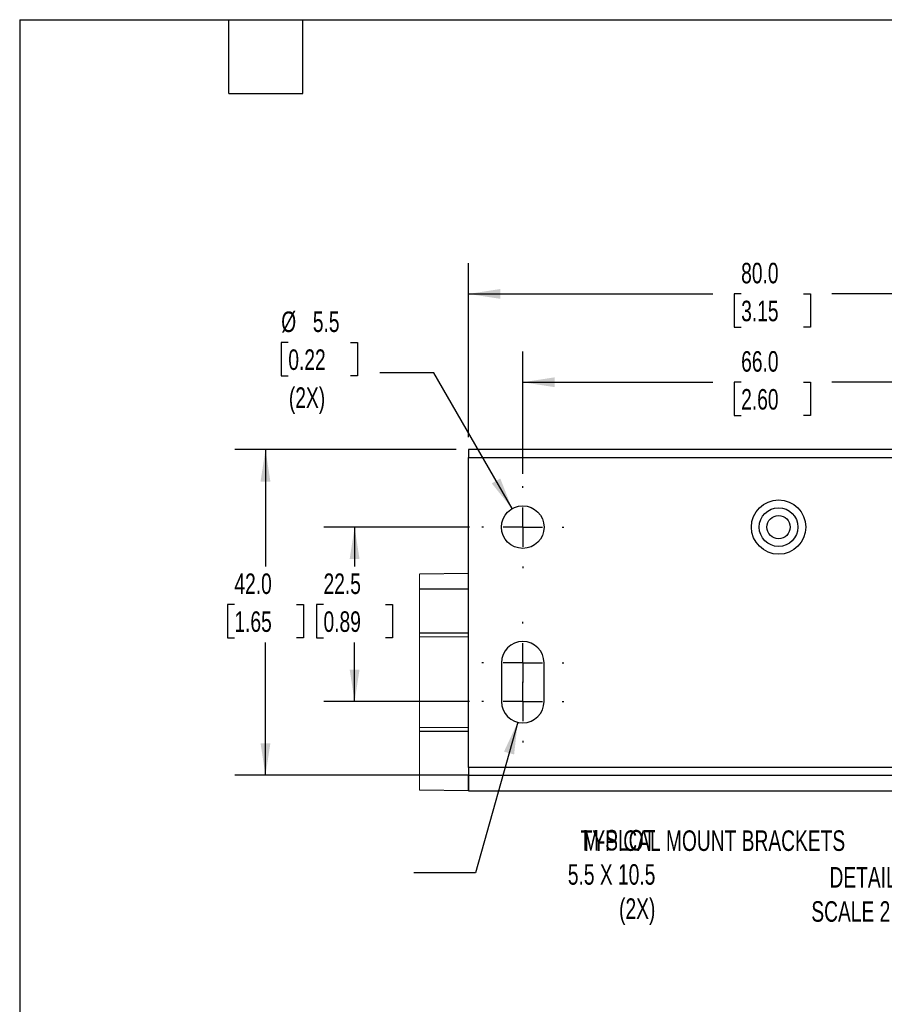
# Model space of a CAD drawing. Header units: millimetres. Extents: x 16 to 683, y 16 to 524.
# Tile 6 of 14: x 16 to 239, y 270 to 524. Entities that reach past the tile are written whole.
import ezdxf

# ---------------------------------------------------------------- set-up
doc = ezdxf.new("R2010")
doc.units = ezdxf.units.MM
doc.header["$LTSCALE"] = 2.5
doc.linetypes.add('CENTERX2', pattern=[20.32, 12.7, -2.54, 2.54, -2.54])
doc.layers.add('CENTER', color=40, linetype='CENTERX2')
doc.layers.add('DIMENSIONS', color=140, linetype='Continuous', lineweight=25)
doc.layers.add('TEXT', color=140, linetype='Continuous', lineweight=25)
doc.styles.add('SLDTEXTSTYLE0', font='TXT', dxfattribs={"width": 0.7})
doc.dimstyles.new('SLDDIMSTYLE2', dxfattribs={"dimtxt": 0.18, "dimasz": 8.255, "dimexe": 0, "dimexo": 0.0625, "dimgap": 0, "dimtad": 0, "dimtih": 1, "dimtoh": 1, "dimdec": 0, "dimrnd": 1e-09, "dimzin": 0, "dimdsep": 46, "dimtxsty": 'Standard', "dimsah": 1, "dimcen": 0.09, "dimadec": 0, "dimazin": 0, "dimtfac": 8.255, "dimtdec": 0, "dimtofl": 0, "dimtmove": 0, "dimatfit": 3, "dimfxl": 0, "dimfrac": 2, "dimtolj": 1, "dimtzin": 0, "dimarcsym": 0})
doc.dimstyles.new('SLDDIMSTYLE5', dxfattribs={"dimtxt": 5.39502, "dimasz": 8.255, "dimexe": 0, "dimexo": 0.0625, "dimgap": 1.348755, "dimtad": 0, "dimtih": 1, "dimtoh": 1, "dimlfac": 0.5, "dimrnd": 1e-09, "dimzin": 4, "dimdsep": 46, "dimtxsty": 'SLDTEXTSTYLE0', "dimsah": 1, "dimcen": 0.09, "dimadec": 0, "dimazin": 1, "dimtfac": 1, "dimtofl": 0, "dimtmove": 0, "dimatfit": 3, "dimfxl": 0, "dimfrac": 2, "dimtolj": 1, "dimtzin": 12, "dimarcsym": 0})
doc.dimstyles.new('SLDDIMSTYLE6', dxfattribs={"dimtxt": 5.39502, "dimasz": 8.255, "dimexe": 0, "dimexo": 0.0625, "dimgap": 1.348755, "dimtad": 0, "dimtih": 1, "dimtoh": 1, "dimlfac": 0.5, "dimrnd": 1e-09, "dimzin": 12, "dimdsep": 46, "dimtxsty": 'SLDTEXTSTYLE0', "dimsah": 1, "dimcen": 0.09, "dimadec": 0, "dimazin": 3, "dimtfac": 1, "dimtofl": 0, "dimtmove": 0, "dimatfit": 3, "dimfxl": 0, "dimfrac": 2, "dimtolj": 1, "dimtzin": 12, "dimarcsym": 0})
doc.dimstyles.new('SLDDIMSTYLE7', dxfattribs={"dimtxt": 5.39502, "dimasz": 8.255, "dimexe": 0, "dimexo": 0.0625, "dimgap": 1.348755, "dimtad": 0, "dimtih": 1, "dimtoh": 1, "dimlfac": 0.5, "dimrnd": 1e-09, "dimzin": 12, "dimdsep": 46, "dimtxsty": 'SLDTEXTSTYLE0', "dimsah": 1, "dimcen": 0, "dimadec": 0, "dimazin": 3, "dimtfac": 1, "dimtofl": 0, "dimtmove": 0, "dimatfit": 3, "dimfxl": 0, "dimfrac": 2, "dimtolj": 1, "dimtzin": 12, "dimarcsym": 0})

# ---------------------------------------------------------------- blocks, each defined once
blk = doc.blocks.new('_D_7')
at = {"layer": 'DIMENSIONS'}
for p, q in [((145.64, 406.73), (145.64, 438.28)), ((277.64, 406.73), (277.64, 438.28)), ((145.64, 430.35), (194.68, 430.35)), ((201.99, 430.35), (200.18, 430.35)), ((200.18, 430.35), (200.18, 421.77)), ((218.03, 430.35), (219.84, 430.35)), ((219.84, 430.35), (219.84, 421.77)), ((277.64, 430.35), (225.34, 430.35)), ((200.18, 421.77), (201.99, 421.77)), ((219.84, 421.77), (218.03, 421.77))]:
    blk.add_line(p, q, dxfattribs=at)
for points in [[(145.64, 430.35), (153.9, 429.08), (153.9, 431.62)], [(277.64, 430.35), (269.39, 431.62), (269.39, 429.08)]]:
    blk.add_solid(points, dxfattribs=at)
at = {"layer": 'DIMENSIONS', "char_height": 5.292, "attachment_point": 1, "style": 'SLDTEXTSTYLE0'}
for s, insert in [('66.0', (201.99, 438.37)), ('2.60', (201.99, 428.59))]:
    blk.add_mtext(s, dxfattribs=dict(at, insert=insert))
blk = doc.blocks.new('_D_8')
at = {"layer": 'DIMENSIONS'}
for p, q in [((131.64, 416.15), (131.64, 461.07)), ((291.64, 416.15), (291.64, 461.07)), ((131.64, 453.13), (194.68, 453.13)), ((201.99, 453.13), (200.18, 453.13)), ((200.18, 453.13), (200.18, 444.56)), ((218.03, 453.13), (219.84, 453.13)), ((219.84, 453.13), (219.84, 444.56)), ((291.64, 453.13), (225.34, 453.13)), ((200.18, 444.56), (201.99, 444.56)), ((219.84, 444.56), (218.03, 444.56))]:
    blk.add_line(p, q, dxfattribs=at)
for points in [[(131.64, 453.13), (139.9, 451.86), (139.9, 454.4)], [(291.64, 453.13), (283.39, 454.4), (283.39, 451.86)]]:
    blk.add_solid(points, dxfattribs=at)
at = {"layer": 'DIMENSIONS', "char_height": 5.292, "attachment_point": 1, "style": 'SLDTEXTSTYLE0'}
for s, insert in [('80.0', (201.99, 461.16)), ('3.15', (201.99, 451.38))]:
    blk.add_mtext(s, dxfattribs=dict(at, insert=insert))
blk = doc.blocks.new('_D_9')
at = {"layer": 'DIMENSIONS'}
for p, q in [((131.89, 392.98), (94.33, 392.98)), ((102.27, 392.98), (102.27, 382.78)), ((94.25, 373), (92.44, 373)), ((92.44, 373), (92.44, 364.42)), ((110.28, 373), (112.09, 373)), ((112.09, 373), (112.09, 364.42)), ((92.44, 364.42), (94.25, 364.42)), ((112.09, 364.42), (110.28, 364.42)), ((102.27, 347.98), (102.27, 363.21)), ((131.89, 347.98), (94.33, 347.98))]:
    blk.add_line(p, q, dxfattribs=at)
for points in [[(102.27, 392.98), (101, 384.72), (103.54, 384.72)], [(102.27, 347.98), (103.54, 356.23), (101, 356.23)]]:
    blk.add_solid(points, dxfattribs=at)
at = {"layer": 'DIMENSIONS', "char_height": 5.292, "attachment_point": 1, "style": 'SLDTEXTSTYLE0'}
for s, insert in [('22.5', (94.25, 381.02)), ('0.89', (94.25, 371.24))]:
    blk.add_mtext(s, dxfattribs=dict(at, insert=insert))
blk = doc.blocks.new('_D_10')
at = {"layer": 'DIMENSIONS'}
for p, q in [((128.47, 412.98), (71.34, 412.98)), ((79.28, 412.98), (79.28, 382.78)), ((71.26, 373), (69.45, 373)), ((69.45, 373), (69.45, 364.42)), ((87.29, 373), (89.1, 373)), ((89.1, 373), (89.1, 364.42)), ((69.45, 364.42), (71.26, 364.42)), ((89.1, 364.42), (87.29, 364.42)), ((79.28, 328.98), (79.28, 363.21)), ((128.47, 328.98), (71.34, 328.98))]:
    blk.add_line(p, q, dxfattribs=at)
for points in [[(79.28, 412.98), (78.01, 404.72), (80.55, 404.72)], [(79.28, 328.98), (80.55, 337.23), (78.01, 337.23)]]:
    blk.add_solid(points, dxfattribs=at)
at = {"layer": 'DIMENSIONS', "char_height": 5.292, "attachment_point": 1, "style": 'SLDTEXTSTYLE0'}
for s, insert in [('42.0', (71.26, 381.02)), ('1.65', (71.26, 371.24))]:
    blk.add_mtext(s, dxfattribs=dict(at, insert=insert))
blk = doc.blocks.new('_D_11')
at = {"layer": 'DIMENSIONS'}
for p, q in [((85.17, 440.57), (83.36, 440.57)), ((83.36, 440.57), (83.36, 432)), ((101.2, 440.57), (103.01, 440.57)), ((103.01, 440.57), (103.01, 432)), ((83.36, 432), (85.17, 432)), ((103.01, 432), (101.2, 432)), ((122.69, 432.74), (108.8, 432.74)), ((142.89, 397.74), (122.69, 432.74))]:
    blk.add_line(p, q, dxfattribs=at)
blk.add_solid([(142.89, 397.74), (139.86, 405.52), (137.66, 404.25)], dxfattribs=at)
at = {"layer": 'DIMENSIONS', "char_height": 5.292, "attachment_point": 1, "style": 'SLDTEXTSTYLE0'}
for s, insert in [('%%c', (83.34, 448.6)), ('5.5', (91.49, 448.6)), ('0.22', (85.17, 438.82)), ('(2X)', (85.32, 429.03))]:
    blk.add_mtext(s, dxfattribs=dict(at, insert=insert))
blk = doc.blocks.new('SW_CENTERMARKSYMBOL_3')
at = {"layer": 'CENTER', "color": 0}
for p, q in [((0, 10.16), (0, 10.58)), ((0, 0), (0, 5.08)), ((-10.16, 0), (-10.58, 0)), ((0, 0), (-5.08, 0)), ((0, 0), (0, -5.08)), ((0, 0), (5.08, 0)), ((10.16, 0), (10.58, 0)), ((0, -10.16), (0, -10.58))]:
    blk.add_line(p, q, dxfattribs=at)
blk = doc.blocks.new('SW_CENTERMARKSYMBOL_4')
at = {"layer": 'CENTER', "color": 0}
for p, q in [((0, 10.16), (0, 10.58)), ((0, 0), (0, 5.08)), ((-10.16, 0), (-10.58, 0)), ((0, 0), (-5.08, 0)), ((0, 0), (0, -5.08)), ((0, 0), (5.08, 0)), ((10.16, 0), (10.58, 0)), ((0, -10.16), (0, -10.58))]:
    blk.add_line(p, q, dxfattribs=at)
blk = doc.blocks.new('SW_CENTERMARKSYMBOL_5')
at = {"layer": 'CENTER', "color": 0}
for p, q in [((0, 10.16), (0, 10.58)), ((0, 0), (0, 5.08)), ((-10.16, 0), (-10.58, 0)), ((0, 0), (-5.08, 0)), ((0, 0), (0, -5.08)), ((0, 0), (5.08, 0)), ((10.16, 0), (10.58, 0)), ((0, -10.16), (0, -10.58))]:
    blk.add_line(p, q, dxfattribs=at)

msp = doc.modelspace()

# ---------------------------------------------------------------- linework, layer by layer
for p, q in [((291.64, 412.977), (131.64, 412.977)), ((131.64, 412.977), (131.64, 410.977)), ((131.64, 410.977), (291.64, 410.977)), ((131.64, 330.977), (131.64, 410.977)), ((131.64, 380.977), (118.999, 380.867)), ((131.64, 376.977), (118.999, 376.977)), ((118.999, 365.677), (131.64, 365.677)), ((118.999, 364.787), (131.64, 364.677)), ((140.14, 357.977), (140.14, 347.977)), ((151.14, 347.977), (151.14, 357.977)), ((131.64, 341.278), (118.999, 341.167)), ((131.64, 340.278), (118.999, 340.278)), ((131.64, 330.977), (131.64, 328.977)), ((291.64, 330.977), (131.64, 330.977)), ((131.64, 328.977), (118.999, 328.977)), ((131.64, 328.977), (131.64, 324.977)), ((131.64, 328.977), (291.64, 328.977)), ((131.64, 324.977), (131.64, 328.977)), ((131.64, 324.977), (118.999, 325.088)), ((131.64, 324.977), (304.081, 324.977))]:
    msp.add_line(p, q)
at = {"color": 7, "linetype": 'Continuous', "lineweight": 18}
msp.add_line((118.999, 380.867), (118.999, 325.088), dxfattribs=at)
for centre, radius in [((211.64, 392.977), 7), ((145.64, 392.977), 5.5), ((211.64, 392.977), 5), ((211.64, 392.977), 3)]:
    msp.add_circle(centre, radius)
for centre, start, end in [((145.64, 357.977), 0.00016, 179.99984), ((145.64, 347.977), 180.00023, 359.99977)]:
    msp.add_arc(centre, 5.5, start, end)
at = {"layer": 'TEXT'}
for p, q in [((15.875, 523.875), (682.625, 523.875)), ((15.875, 523.875), (15.875, 15.875)), ((69.85, 504.825), (69.85, 523.875)), ((88.9, 504.825), (88.9, 523.875)), ((69.85, 504.825), (88.9, 504.825))]:
    msp.add_line(p, q, dxfattribs=at)

# ---------------------------------------------------------------- block references
at = {"layer": 'CENTER'}
for name, p in [('SW_CENTERMARKSYMBOL_3', (145.64, 392.977)), ('SW_CENTERMARKSYMBOL_4', (145.64, 357.977)), ('SW_CENTERMARKSYMBOL_5', (145.64, 347.977))]:
    msp.add_blockref(name, p, dxfattribs=at)

# ---------------------------------------------------------------- texts
at = {"layer": 'DIMENSIONS', "char_height": 5.29167, "style": 'SLDTEXTSTYLE0'}
for s, insert, attachment_point in [('M-SLOT^J5.5 X 10.5^J(2X)', (179.86, 314.842), 3), ('TYPICAL MOUNT BRACKETS', (160.567, 314.737), 1), ('DETAIL A^JSCALE 2 : 2.5', (235.782, 305.286), 2)]:
    msp.add_mtext(s, dxfattribs=dict(at, insert=insert, attachment_point=attachment_point))

# ---------------------------------------------------------------- dimensions: what is measured, and where the dimension line sits
at = {"layer": 'DIMENSIONS'}
for base, p1, p2, angle, dimstyle, picture, middle in [((131.64, 453.131), (291.64, 412.977), (131.64, 412.977), 0, 'SLDDIMSTYLE5', '_D_8', (210.01, 453.131)), ((79.277, 328.977), (131.64, 412.977), (131.64, 328.977), 90, 'SLDDIMSTYLE5', '_D_10', (79.277, 372.995)), ((102.267, 347.977), (135.06, 392.977), (135.06, 347.977), 90, 'SLDDIMSTYLE6', '_D_9', (102.267, 372.995))]:
    dim = msp.add_linear_dim(base=base, p1=p1, p2=p2, angle=angle, dimstyle=dimstyle, dxfattribs=at)
    dim.commit()
    dim.dimension.update_dxf_attribs({"geometry": picture, "text_midpoint": middle, "dimtype": 160})
dim = msp.add_diameter_dim_2p(p1=(148.39, 388.214), p2=(142.89, 397.74), text='<>\\P(2X)', dimstyle='SLDDIMSTYLE7', dxfattribs=at)
dim.commit()
dim.dimension.update_dxf_attribs({"geometry": '_D_11', "text_midpoint": (93.187, 435.524), "dimtype": 163})
dim = msp.add_linear_dim(base=(145.64, 430.345), p1=(277.64, 403.557), p2=(145.64, 403.557), dimstyle='SLDDIMSTYLE5', dxfattribs=at)
dim.commit()
dim.dimension.update_dxf_attribs({"geometry": '_D_7', "text_midpoint": (210.01, 430.345), "dimtype": 160})

# ---------------------------------------------------------------- leaders
msp.add_leader([(144.348, 342.631), (133.44, 303.818), (117.565, 303.818)], dimstyle='SLDDIMSTYLE2', dxfattribs=at)

doc.saveas('drawing.dxf')
